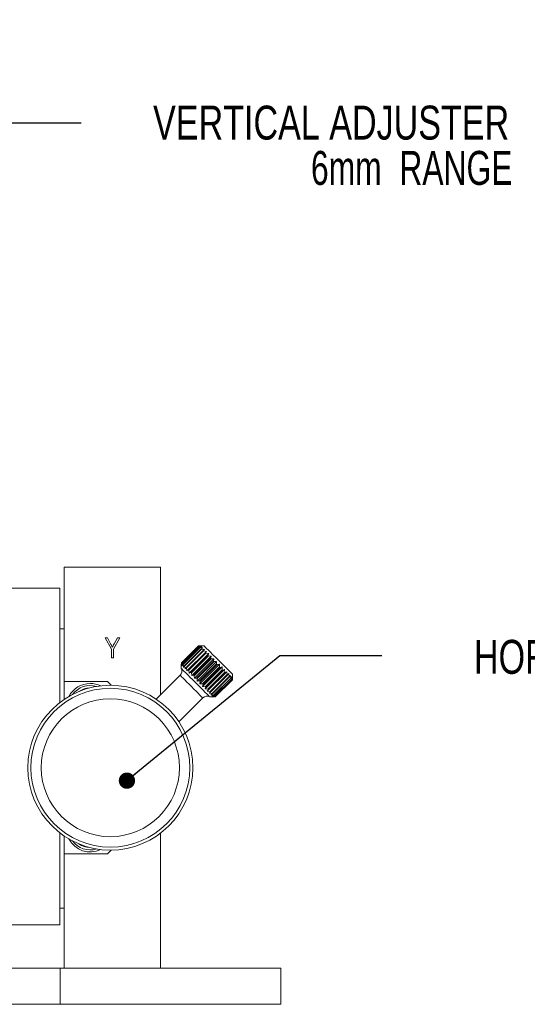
# Model space of a CAD drawing. Header units: millimetres. Extents: x 3 to 556, y 2 to 429.
# Tile 35 of 57: x 415 to 479, y 103 to 226. Entities that reach past the tile are written whole.
import ezdxf

# ---------------------------------------------------------------- set-up
doc = ezdxf.new("R2010")
doc.units = ezdxf.units.MM
doc.header["$LTSCALE"] = 2
doc.styles.add('SLDTEXTSTYLE0', font='TXT', dxfattribs={"width": 0.75})
doc.styles.add('SLDTEXTSTYLE2', font='TXT', dxfattribs={"width": 0.7})
doc.dimstyles.new('SLDDIMSTYLE3', dxfattribs={"dimtxt": 0.18, "dimasz": 2.032, "dimexe": 0, "dimexo": 0.0625, "dimgap": 0, "dimtad": 0, "dimtih": 1, "dimtoh": 1, "dimdec": 0, "dimrnd": 1e-09, "dimzin": 0, "dimdsep": 46, "dimtxsty": 'Standard', "dimblk1": 'DOT', "dimblk2": 'DOT', "dimsah": 1, "dimcen": 0.09, "dimadec": 0, "dimazin": 0, "dimtfac": 2.032, "dimtdec": 0, "dimtofl": 0, "dimtmove": 0, "dimatfit": 3, "dimldrblk": 'DOT', "dimfxl": 1, "dimfrac": 2, "dimtolj": 1, "dimtzin": 0, "dimarcsym": 0})

# ---------------------------------------------------------------- blocks, each defined once
blk = doc.blocks.new('SW_NOTE_5')
at = {"color": 0, "linetype": 'Continuous', "lineweight": 0, "attachment_point": 3}
for s, insert, char_height, style in [('VERTICAL ADJUSTER', (53.31, 2.14), 4.2333, 'SLDTEXTSTYLE0'), ('6mm  RANGE', (53.72, -3.51), 4.233, 'SLDTEXTSTYLE2')]:
    blk.add_mtext(s, dxfattribs=dict(at, insert=insert, char_height=char_height, style=style))
blk = doc.blocks.new('_DOT')
at = {"color": 0, "linetype": 'ByBlock', "lineweight": -2}
blk.add_line((-0.5, 0), (-1, 0), dxfattribs=at)
at = {"color": 0, "linetype": 'ByBlock', "const_width": 0.5}
blk.add_lwpolyline([(-0.25, 0, 1), (0.25, 0, 1)], format="xyb", close=True, dxfattribs=at)
blk = doc.blocks.new('SW_NOTE_6')
at = {"color": 0, "linetype": 'Continuous', "lineweight": 0, "char_height": 4.2333, "attachment_point": 3, "style": 'SLDTEXTSTYLE0'}
for s, insert in [('HORIZONTAL ADJUSTER', (62.43, 1.96)), ('13mm  RANGE', (62.73, -3.68))]:
    blk.add_mtext(s, dxfattribs=dict(at, insert=insert))

msp = doc.modelspace()

# ---------------------------------------------------------------- linework, layer by layer
at = {"color": 7, "linetype": 'Continuous', "lineweight": 0}
for p, q in [((420.998046, 143.6182946), (420.998046, 157.8682937)), ((420.998046, 157.8682937), (432.9980406, 157.8682937)), ((432.9980406, 141.9467233), (432.9980406, 157.8682937)), ((414.4480432, 155.2682944), (420.4480442, 155.2682944)), ((420.4480442, 140.9862541), (420.4480442, 155.2682944)), ((420.4480442, 150.1682937), (420.998046, 150.1682937)), ((426.3958725, 149.0682937), (426.1051881, 149.0682937)), ((426.1051881, 149.0682937), (426.884407, 147.6275489)), ((426.7799052, 148.3327016), (426.3958725, 149.0682937)), ((427.1441492, 147.6275489), (427.9233682, 149.0682937)), ((427.6321771, 149.0682937), (427.2136482, 148.3139336)), ((427.9233682, 149.0682937), (427.6321771, 149.0682937)), ((426.884407, 147.6275489), (426.884407, 146.5682961)), ((427.1441492, 146.5682961), (427.1441492, 147.6275489)), ((435.5920422, 145.9446043), (437.713364, 148.0659224)), ((435.5985018, 145.9381484), (437.7198162, 148.0594702)), ((435.6498885, 145.886758), (437.7712103, 148.0080798)), ((435.6690514, 145.8675951), (437.7903732, 147.9889132)), ((435.7702749, 145.7663715), (437.8915968, 147.8876934)), ((435.8015674, 145.7350791), (437.9228892, 147.8564009)), ((435.9495434, 145.5871031), (438.0708652, 147.7084249)), ((435.9920117, 145.5446348), (438.1133335, 147.6659529)), ((436.1822473, 145.3543991), (438.3035692, 147.475721)), ((436.2346026, 145.3020439), (438.3559244, 147.423362)), ((436.289938, 144.9404262), (438.7175384, 147.368034)), ((437.713364, 148.0659224), (438.0144867, 148.0710894)), ((438.0443859, 148.0411902), (437.7198162, 148.0594702)), ((437.7712103, 148.0080798), (438.0443859, 148.0411902)), ((438.1331819, 147.9523942), (437.7903732, 147.9889132)), ((437.8915968, 147.8876934), (438.1331819, 147.9523942)), ((438.2781702, 147.8074059), (437.9228892, 147.8564009)), ((438.4153056, 148.0710894), (438.0144867, 148.0710894)), ((438.0708652, 147.7084249), (438.2781702, 147.8074059)), ((438.4749475, 147.6106249), (438.1133335, 147.6659529)), ((438.3035692, 147.475721), (438.4749475, 147.6106249)), ((438.7175384, 147.368034), (438.3559244, 147.423362)), ((438.5826381, 147.196652), (438.7175384, 147.368034)), ((426.884407, 146.5682961), (427.1441492, 146.5682961)), ((436.4613163, 145.0753301), (438.5826381, 147.196652)), ((436.5219715, 145.0146787), (438.6432933, 147.1359968)), ((436.5709665, 144.659394), (438.9985743, 147.0870018)), ((436.7782714, 144.758375), (438.8995933, 146.8796969)), ((436.8453788, 144.6912676), (438.9667007, 146.8125895)), ((436.8819016, 144.3484627), (439.3095019, 146.7760705)), ((437.1234866, 144.4131635), (439.244801, 146.5344854)), ((437.1950048, 144.3416454), (439.3163266, 146.4629635)), ((437.213281, 144.0170758), (439.6408888, 146.4446835)), ((437.4864566, 144.0501899), (439.6077784, 146.171508)), ((437.5550541, 143.6753064), (439.9826618, 146.1029142)), ((437.5602248, 143.9764254), (439.6815392, 146.0977472)), ((438.9985743, 147.0870018), (438.6432933, 147.1359968)), ((438.8995933, 146.8796969), (438.9985743, 147.0870018)), ((439.3095019, 146.7760705), (438.9667007, 146.8125895)), ((439.244801, 146.5344854), (439.3095019, 146.7760705)), ((439.6408888, 146.4446835), (439.3163266, 146.4629635)), ((439.6077784, 146.171508), (439.6408888, 146.4446835)), ((439.9826618, 146.1029142), (439.6815392, 146.0977472)), ((439.9774911, 145.8017953), (439.9826618, 146.1029142)), ((435.5868789, 145.6434853), (435.5920422, 145.9446043)), ((435.5868789, 145.6434853), (435.5868789, 145.2426627)), ((435.5985018, 145.9381484), (435.6167781, 145.6135824)), ((435.6167781, 145.6135824), (435.6498885, 145.886758)), ((435.6690514, 145.8675951), (435.7055741, 145.5247901)), ((435.7055741, 145.5247901), (435.7702749, 145.7663715)), ((435.8015674, 145.7350791), (435.8505624, 145.3797981)), ((435.8505624, 145.3797981), (435.9495434, 145.5871031)), ((435.9920117, 145.5446348), (436.0473471, 145.1830171)), ((436.0473471, 145.1830171), (436.1822473, 145.3543991)), ((436.2346026, 145.3020439), (436.289938, 144.9404262)), ((436.289938, 144.9404262), (436.4613163, 145.0753301)), ((436.5219715, 145.0146787), (436.5709665, 144.659394)), ((437.8561767, 143.6804734), (439.9774911, 145.8017953)), ((437.8968271, 143.3335371), (440.3244349, 145.7611449)), ((437.9299375, 143.6067127), (440.0512593, 145.7280308)), ((438.2213893, 143.3152571), (440.3427112, 145.4365753)), ((438.228214, 143.0021502), (440.6558144, 145.429758)), ((438.2929149, 143.2437353), (440.4142367, 145.3650571)), ((438.5391417, 142.6912189), (440.9667494, 145.1188266)), ((438.5710152, 142.9656312), (440.6923371, 145.0869531)), ((438.6381226, 142.8985238), (440.7594445, 145.0198457)), ((440.3244349, 145.7611449), (440.0512593, 145.7280308)), ((440.3427112, 145.4365753), (440.3244349, 145.7611449)), ((440.6558144, 145.429758), (440.4142367, 145.3650571)), ((440.6923371, 145.0869531), (440.6558144, 145.429758)), ((440.9667494, 145.1188266), (440.7594445, 145.0198457)), ((441.0157445, 144.763542), (440.9667494, 145.1188266)), ((435.4404303, 144.3891093), (432.4609357, 141.4096147)), ((436.5709665, 144.659394), (436.7782714, 144.758375)), ((436.8453788, 144.6912676), (436.8819016, 144.3484627)), ((436.8819016, 144.3484627), (437.1234866, 144.4131635)), ((437.1950048, 144.3416454), (437.213281, 144.0170758)), ((437.213281, 144.0170758), (437.4864566, 144.0501899)), ((437.5602248, 143.9764254), (437.5550541, 143.6753064)), ((437.5550541, 143.6753064), (437.8561767, 143.6804734)), ((438.8201776, 142.4101867), (441.2477779, 144.8377945)), ((438.8944226, 142.6422238), (441.0157445, 144.763542)), ((438.9550778, 142.5815687), (441.0763996, 144.7028905)), ((439.1817915, 142.3548587), (441.3031133, 144.4761768)), ((439.2341467, 142.3024997), (441.3554686, 144.4238216)), ((439.4243824, 142.112264), (441.5457042, 144.2335859)), ((439.4668507, 142.0697957), (441.5881726, 144.1911176)), ((439.6148267, 141.9218198), (441.7361485, 144.0431416)), ((439.6461191, 141.8905273), (441.767441, 144.0118492)), ((439.7473427, 141.7893075), (441.8686646, 143.9106256)), ((439.7665056, 141.7701408), (441.8878275, 143.8914627)), ((439.8178997, 141.7187505), (441.9392216, 143.8400723)), ((439.8243519, 141.7122983), (441.9456738, 143.8336164)), ((441.2477779, 144.8377945), (441.0763996, 144.7028905)), ((441.3031133, 144.4761768), (441.2477779, 144.8377945)), ((441.4903762, 144.5952036), (441.3554686, 144.4238216)), ((441.5457042, 144.2335859), (441.4903762, 144.5952036)), ((441.6871535, 144.3984225), (441.5881726, 144.1911176)), ((441.7361485, 144.0431416), (441.6871535, 144.3984225)), ((441.8321418, 144.2534305), (441.767441, 144.0118492)), ((441.8686646, 143.9106256), (441.8321418, 144.2534305)), ((441.9209378, 144.1646382), (441.8878275, 143.8914627)), ((441.9392216, 143.8400723), (441.9209378, 144.1646382)), ((441.950837, 144.1347353), (441.9456738, 143.8336164)), ((441.950837, 144.1347353), (441.950837, 144.5355579)), ((420.998046, 143.6182946), (420.998046, 141.3846739)), ((426.3767245, 143.6182946), (420.998046, 143.6182946)), ((426.3767245, 143.6182946), (426.8514829, 143.1435324)), ((437.9299375, 143.6067127), (437.8968271, 143.3335371)), ((437.8968271, 143.3335371), (438.2213893, 143.3152571)), ((438.2929149, 143.2437353), (438.228214, 143.0021502)), ((438.228214, 143.0021502), (438.5710152, 142.9656312)), ((438.6381226, 142.8985238), (438.5391417, 142.6912189)), ((438.5391417, 142.6912189), (438.8944226, 142.6422238)), ((438.9550778, 142.5815687), (438.8201776, 142.4101867)), ((438.8201776, 142.4101867), (439.1817915, 142.3548587)), ((435.2893623, 138.5811843), (438.2688569, 141.5606827)), ((439.2341467, 142.3024997), (439.0627685, 142.1675958)), ((439.0627685, 142.1675958), (439.4243824, 142.112264)), ((439.1224104, 141.7071313), (439.5232292, 141.7071313)), ((439.4668507, 142.0697957), (439.2595457, 141.9708148)), ((439.2595457, 141.9708148), (439.6148267, 141.9218198)), ((439.6461191, 141.8905273), (439.404534, 141.8258265)), ((439.404534, 141.8258265), (439.7473427, 141.7893075)), ((439.7665056, 141.7701408), (439.4933301, 141.7370305)), ((439.4933301, 141.7370305), (439.8178997, 141.7187505)), ((439.8243519, 141.7122983), (439.5232292, 141.7071313)), ((420.4480442, 113.2682949), (420.4480442, 124.7503381)), ((420.998046, 124.3519146), (420.998046, 122.1182957)), ((432.9980406, 107.8682948), (432.9980406, 124.7117795)), ((420.998046, 107.8682948), (420.998046, 122.1182957)), ((420.998046, 122.1182957), (426.3767245, 122.1182957)), ((426.8514829, 122.593056), (426.3767245, 122.1182957)), ((420.4480442, 115.3682951), (420.998046, 115.3682951)), ((392.4480433, 113.2682949), (420.4480442, 113.2682949)), ((384.9980439, 107.8682948), (420.498045, 107.8682948)), ((420.498045, 107.8682948), (420.498045, 103.368295)), ((447.9980412, 107.8682948), (420.498045, 107.8682948)), ((447.9980412, 103.368295), (447.9980412, 107.8682948)), ((384.9980439, 103.368295), (420.498045, 103.368295)), ((447.9980412, 103.368295), (420.498045, 103.368295))]:
    msp.add_line(p, q, dxfattribs=at)
at = {"color": 7, "linetype": 'Continuous', "lineweight": 0, "flags": 128}
for points in [[(437.7198162, 148.0594702), (437.71887, 148.0604164), (437.717961, 148.0613254), (437.7170968, 148.0621934), (437.7162697, 148.0630167), (437.7154874, 148.0638065), (437.7147349, 148.0645515), (437.7140346, 148.0652593), (437.713364, 148.0659224)], [(437.7903732, 147.9889132), (437.78784, 147.9914464), (437.7853515, 147.9939386), (437.7828928, 147.9963936), (437.7804788, 147.9988076), (437.7781021, 148.0011843), (437.7757701, 148.0035201), (437.7734678, 148.0058186), (437.7712103, 148.0080798)], [(437.9228892, 147.8564009), (437.918851, 147.8604391), (437.9148426, 147.8644438), (437.9108789, 147.8684113), (437.9069524, 147.8723414), (437.9030558, 147.8762344), (437.8991964, 147.88009), (437.8953817, 147.8839085), (437.8915968, 147.8876934)], [(438.1133335, 147.6659529), (438.1079095, 147.6713806), (438.1025153, 147.6767711), (438.0971583, 147.6821281), (438.0918312, 147.6874553), (438.0865412, 147.6927452), (438.0812811, 147.6980053), (438.0760583, 147.7032319), (438.0708652, 147.7084249)], [(438.3559244, 147.423362), (438.3492785, 147.4300079), (438.3426624, 147.436624), (438.3360761, 147.4432103), (438.3295196, 147.4497706), (438.3229854, 147.456301), (438.3164885, 147.4628016), (438.310014, 147.4692762), (438.3035692, 147.475721)], [(438.4153056, 148.0710894), (438.4173098, 148.0690889), (438.465135, 148.0212599), (438.5750535, 147.9113415), (438.7430939, 147.7433048), (438.9631766, 147.5232221), (439.2273443, 147.2590506), (439.5260605, 146.9603382), (439.8485216, 146.6378771), (440.183075, 146.3033237)], [(438.6432933, 147.1359968), (438.6356267, 147.1436597), (438.6279898, 147.1513003), (438.6203753, 147.1589148), (438.6127757, 147.1665107), (438.605206, 147.1740805), (438.5976585, 147.1816279), (438.5901409, 147.189153), (438.5826381, 147.196652)], [(438.9667007, 146.8125895), (438.9582517, 146.8210384), (438.9498177, 146.8294688), (438.941406, 146.8378805), (438.9330092, 146.846281), (438.9246272, 146.8546592), (438.9162677, 146.8630225), (438.907923, 146.8713671), (438.8995933, 146.8796969)], [(439.3163266, 146.4629635), (439.3073487, 146.4719415), (439.2983856, 146.4809083), (439.2894226, 146.4898639), (439.2804819, 146.4988083), (439.2715486, 146.5077452), (439.2626228, 146.5166673), (439.2537045, 146.5255819), (439.244801, 146.5344854)], [(439.6815392, 146.0977472), (439.6723079, 146.1069785), (439.6630841, 146.1162061), (439.6538528, 146.1254336), (439.6446365, 146.1346574), (439.6354126, 146.1438738), (439.6261963, 146.1530902), (439.6169874, 146.1623028), (439.6077784, 146.171508)], [(440.183075, 146.3033237), (440.517621, 145.9687702), (440.8400821, 145.6463128), (441.1387982, 145.3475967), (441.4029735, 145.0834252), (441.6230487, 144.8633425), (441.7910891, 144.6953058), (441.9010075, 144.5853874), (441.9488328, 144.5375584), (441.950837, 144.5355579)], [(437.3546484, 143.474897), (437.0200949, 143.8094504), (436.6976338, 144.1319078), (436.3989177, 144.430624), (436.1347424, 144.6947955), (435.9146672, 144.9148782), (435.7466268, 145.0829148), (435.6367084, 145.1928333), (435.5888831, 145.2406623), (435.5868789, 145.2426627)], [(435.6498885, 145.886758), (435.652146, 145.8845005), (435.6544482, 145.8822019), (435.6567802, 145.8798625), (435.659157, 145.8774895), (435.6615784, 145.8750717), (435.6640297, 145.8726205), (435.6665256, 145.8701246), (435.6690514, 145.8675951)], [(435.7702749, 145.7663715), (435.7740598, 145.7625903), (435.777882, 145.7587682), (435.7817339, 145.7549125), (435.7856306, 145.7510196), (435.789557, 145.7470894), (435.7935282, 145.743122), (435.7975292, 145.739121), (435.8015674, 145.7350791)], [(435.9495434, 145.5871031), (435.9547364, 145.58191), (435.9599593, 145.5766872), (435.9652194, 145.5714271), (435.9705167, 145.5661334), (435.9758365, 145.56081), (435.9812009, 145.5554493), (435.9865876, 145.5500588), (435.9920117, 145.5446348)], [(436.1822473, 145.3543991), (436.1886921, 145.3479543), (436.1951667, 145.3414835), (436.201671, 145.3349792), (436.2081977, 145.3284487), (436.2147542, 145.3218922), (436.221348, 145.3153022), (436.2279641, 145.3086861), (436.2346026, 145.3020439)], [(436.4613163, 145.0753301), (436.468819, 145.0678311), (436.4763441, 145.0603061), (436.4838916, 145.0527586), (436.4914613, 145.0451888), (436.4990535, 145.0375967), (436.506668, 145.0299785), (436.5143123, 145.0223379), (436.5219715, 145.0146787)], [(440.0512593, 145.7280308), (440.0420504, 145.7372397), (440.0328415, 145.7464524), (440.0236251, 145.755665), (440.0144013, 145.7648851), (440.0051775, 145.7741089), (439.9959537, 145.7833327), (439.9867299, 145.792564), (439.9774911, 145.8017953)], [(440.4142367, 145.3650571), (440.4053333, 145.3739569), (440.3964149, 145.3828715), (440.3874891, 145.3917973), (440.3785559, 145.4007305), (440.3696078, 145.4096787), (440.3606522, 145.4186343), (440.3516891, 145.427601), (440.3427112, 145.4365753)], [(440.7594445, 145.0198457), (440.7511147, 145.0281717), (440.7427701, 145.0365201), (440.7344105, 145.0448833), (440.7260286, 145.0532615), (440.7176318, 145.0616583), (440.7092127, 145.0700738), (440.7007861, 145.0785041), (440.6923371, 145.0869531)], [(436.7782714, 144.758375), (436.7866012, 144.750049), (436.7949458, 144.7417006), (436.8033128, 144.7333373), (436.8116873, 144.7249591), (436.8200841, 144.7165623), (436.8285033, 144.7081469), (436.8369299, 144.6997166), (436.8453788, 144.6912676)], [(437.1234866, 144.4131635), (437.1323826, 144.4042638), (437.141301, 144.3953492), (437.1502268, 144.3864234), (437.15916, 144.3774864), (437.1681082, 144.368542), (437.1770638, 144.3595864), (437.1860268, 144.3506196), (437.1950048, 144.3416454)], [(437.4864566, 144.0501899), (437.4956655, 144.0409809), (437.5048819, 144.0317683), (437.5140908, 144.0225557), (437.5233146, 144.0133356), (437.5325384, 144.0041117), (437.5417622, 143.9948879), (437.5509935, 143.9856567), (437.5602248, 143.9764254)], [(437.8561767, 143.6804734), (437.865408, 143.6712422), (437.8746318, 143.6620146), (437.8838631, 143.6527871), (437.8930869, 143.6435632), (437.9023033, 143.6343469), (437.9115197, 143.6251305), (437.9207286, 143.6159179), (437.9299375, 143.6067127)], [(441.0763996, 144.7028905), (441.0688969, 144.7103895), (441.0613718, 144.7179146), (441.0538318, 144.7254621), (441.0462546, 144.7330318), (441.0386624, 144.740624), (441.0310479, 144.7482422), (441.0234111, 144.7558791), (441.0157445, 144.763542)], [(441.3554686, 144.4238216), (441.3490238, 144.4302663), (441.3425493, 144.4367372), (441.3360524, 144.4432415), (441.3295182, 144.4497719), (441.3229617, 144.4563285), (441.3163679, 144.4629185), (441.3097593, 144.4695346), (441.3031133, 144.4761768)], [(441.5881726, 144.1911176), (441.5829795, 144.1963106), (441.5777566, 144.2015335), (441.5724965, 144.2067936), (441.5671992, 144.2120873), (441.5618795, 144.2174107), (441.556515, 144.2227714), (441.5511283, 144.2281619), (441.5457042, 144.2335859)], [(441.767441, 144.0118492), (441.7636561, 144.0156303), (441.7598414, 144.0194525), (441.755982, 144.0233082), (441.7520853, 144.0272011), (441.7481589, 144.0311313), (441.7441877, 144.0350987), (441.7401868, 144.0390997), (441.7361485, 144.0431416)], [(441.8878275, 143.8914627), (441.8855699, 143.8937202), (441.8832677, 143.8960187), (441.8809357, 143.8983545), (441.8785589, 143.9007312), (441.8761449, 143.9031489), (441.8736863, 143.9056002), (441.8711978, 143.9080961), (441.8686646, 143.9106256)], [(439.1224104, 141.7071313), (439.1204062, 141.7091318), (439.0725809, 141.7569608), (438.9626625, 141.8668792), (438.7946221, 142.0349158), (438.5745468, 142.2549985), (438.3103716, 142.5191701), (438.0116555, 142.8178825), (437.6891943, 143.1403436), (437.3546484, 143.474897)], [(438.2213893, 143.3152571), (438.2303672, 143.3062792), (438.2393377, 143.2973124), (438.2482933, 143.2883568), (438.257234, 143.2794124), (438.2661747, 143.2704754), (438.2750931, 143.2615534), (438.2840114, 143.2526387), (438.2929149, 143.2437353)], [(438.5710152, 142.9656312), (438.5794642, 142.9571822), (438.5878983, 142.9487519), (438.59631, 142.9403402), (438.6047068, 142.9319397), (438.6130887, 142.9235615), (438.6214482, 142.9151982), (438.6297929, 142.9068536), (438.6381226, 142.8985238)], [(438.8944226, 142.6422238), (438.9020892, 142.6345609), (438.9097261, 142.6269204), (438.9173406, 142.6193059), (438.9249402, 142.61171), (438.93251, 142.6041402), (438.9400574, 142.5965928), (438.9475825, 142.5890677), (438.9550778, 142.5815687)], [(439.1817915, 142.3548587), (439.1884374, 142.3482128), (439.1950535, 142.3415966), (439.2016398, 142.3350103), (439.2081963, 142.3284501), (439.2147305, 142.3219197), (439.2212274, 142.315419), (439.227702, 142.3089445), (439.2341467, 142.3024997)], [(439.4243824, 142.112264), (439.4298064, 142.10684), (439.4352006, 142.1014495), (439.4405576, 142.0960926), (439.4458848, 142.0907654), (439.4511747, 142.0854755), (439.4564348, 142.0802154), (439.4616576, 142.0749888), (439.4668507, 142.0697957)], [(439.6148267, 141.9218198), (439.6188649, 141.9177815), (439.6228733, 141.9137769), (439.626837, 141.9098094), (439.6307709, 141.9058792), (439.6346601, 141.9019863), (439.6385195, 141.8981306), (439.6423342, 141.8943122), (439.6461191, 141.8905273)], [(439.7473427, 141.7893075), (439.7498759, 141.7867743), (439.7523644, 141.784282), (439.7548231, 141.7818271), (439.7572371, 141.7794131), (439.7596138, 141.7770363), (439.7619458, 141.7747006), (439.7642481, 141.7724021), (439.7665056, 141.7701408)], [(439.8178997, 141.7187505), (439.8188459, 141.7178042), (439.8197549, 141.7168953), (439.8206192, 141.7160273), (439.8214462, 141.7152003), (439.8222359, 141.7144142), (439.822981, 141.7136692), (439.8236888, 141.7129614), (439.8243519, 141.7122983)]]:
    msp.add_lwpolyline(points, dxfattribs=at)
at = {"color": 8, "linetype": 'Continuous', "lineweight": 0, "flags": 128}
msp.add_lwpolyline([(438.2688569, 141.5606827), (438.2611083, 141.5684313), (438.1996411, 141.6298986), (438.0793887, 141.7501509), (437.9056113, 141.923932), (437.6859012, 142.1436422), (437.4298545, 142.3996851), (437.1486771, 142.6808663), (436.8546473, 142.974896), (436.5606102, 143.2689294), (436.2794327, 143.5501106), (436.0233935, 143.8061498), (435.8036759, 144.0258637), (435.6298986, 144.1996411), (435.5096462, 144.3198934), (435.4481789, 144.3813644), (435.4404303, 144.3891093)], dxfattribs=at)
at = {"color": 7, "linetype": 'Continuous', "lineweight": 0}
for radius in [10.2757594, 9.9, 8.6053923]:
    msp.add_circle((426.748043, 132.868295), radius, dxfattribs=at)
for centre, radius, start, end in [((434.9101011, 144.9194404), 0.75, 315, 25.528779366), ((434.1932596, 144.5385549), 1.9833223, 44.884609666, 45.148442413), ((443.6444193, 145.5378338), 2.4062613, 224.874797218, 225.092131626), ((424.248043, 140.368295), 3, 90, 152.487179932), ((424.248043, 140.368295), 2.75, 73.230819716, 143.639077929), ((424.248043, 140.368295), 2.45, 91.656364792, 125.213532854), ((424.248043, 140.368295), 3, 64.382717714, 90), ((438.7991884, 141.0303531), 0.75, 64.471220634, 135), ((424.248043, 125.368295), 3, 207.512820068, 295.617282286), ((424.248043, 125.368295), 2.75, 216.360922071, 286.769180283), ((424.248043, 125.368295), 2.45, 234.786467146, 268.343635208)]:
    msp.add_arc(centre, radius, start, end, dxfattribs=at)
for points, knots in [([(426.9955101, 147.8908412), (426.9570566, 147.9741984), (426.8883882, 148.1230538), (426.8130534, 148.2686413), (426.7799052, 148.3327016)], [0, 0, 0, 0, 0.5599878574, 1, 1, 1, 1]), ([(427.2136482, 148.3139336), (427.1708959, 148.2359987), (427.0945528, 148.0968299), (427.0257731, 147.953782), (426.9955101, 147.8908412)], [0, 0, 0, 0, 0.56000222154, 1, 1, 1, 1])]:
    msp.add_open_spline(points, degree=3, knots=knots, dxfattribs=at)

# ---------------------------------------------------------------- block references
for name, p in [('SW_NOTE_5', (423.1144204, 213.2772089)), ('SW_NOTE_6', (460.5589179, 146.8486375))]:
    msp.add_blockref(name, p, dxfattribs=at)

# ---------------------------------------------------------------- leaders
for points in [[(396.9290485, 225.116749), (410.4144204, 213.2772089), (423.1144204, 213.2772089)], [(428.8166645, 131.2540084), (447.8589179, 146.8486375), (460.5589179, 146.8486375)]]:
    msp.add_leader(points, dimstyle='SLDDIMSTYLE3', dxfattribs=at)

doc.saveas('drawing.dxf')
